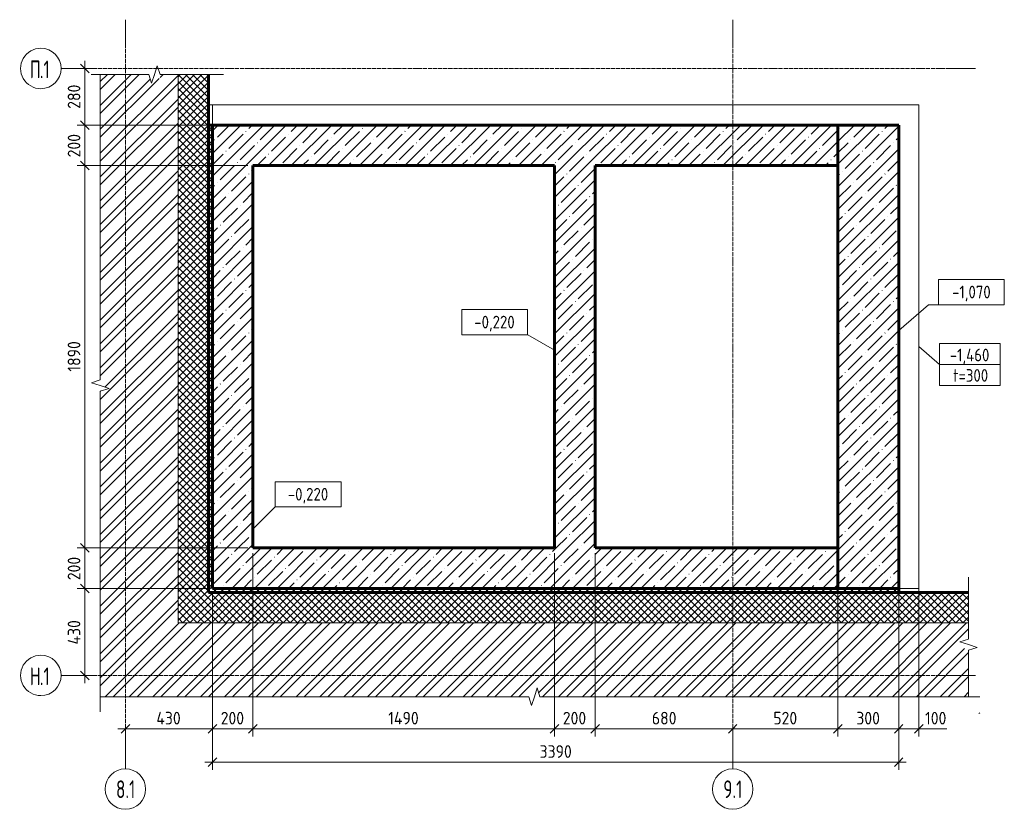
# Model space of a CAD drawing. Header units: millimetres. Extents: x 20478 to 58765, y -4013 to 75725.
# Tile 13 of 13: x 32011 to 36875, y 71733 to 75636. Entities that reach past the tile are written whole.
import ezdxf

# ---------------------------------------------------------------- set-up
doc = ezdxf.new("R2010")
doc.units = ezdxf.units.MM
doc.linetypes.add('01 Штриховая _4 мм_', pattern=[6, 3.5, -2.5])
doc.linetypes.add('02 Штрихпунктирная _20 мм_', pattern=[25, 20, -2.5, 0, -2.5])
for name, color, linetype, lineweight in [('AA_Dim', 7, 'Continuous', 9), ('AA_Dim-25', 7, 'Continuous', 9), ('AA_Oformlenie', 7, 'Continuous', 9), ('AA_Vinoska', 5, 'Continuous', 9), ('AA_Visotnaya otmetka', 7, 'Continuous', 9), ('AF_Stena', 7, '01 Штриховая _4 мм_', 20), ('AF_Stena_Гидроизоляция', 253, 'Continuous', 20), ('AF_Stena_Опалубка', 7, 'Continuous', 20), ('KR_Fundament', 7, 'Continuous', 20), ('Оси', 7, 'Continuous', 9)]:
    doc.layers.add(name, color=color, linetype=linetype, lineweight=lineweight)
doc.styles.add('ISOCPEUR', font='isocpeur.ttf', dxfattribs={"width": 0.7, "height": 87.5})
doc.styles.add('ISOCPEUR_1', font='isocpeur.ttf', dxfattribs={"width": 0.9, "height": 62.5})
doc.styles.add('ISOCPEUR_2', font='isocpeur.ttf', dxfattribs={"width": 0.85, "height": 62.5})
doc.dimstyles.new('00_Точн_3_знака__прозр_', dxfattribs={"dimscale": 304.8, "dimtxt": 62.248823, "dimasz": 0.139436, "dimexe": 0.123031, "dimexo": 0.082021, "dimgap": 0.008202, "dimtad": 1, "dimdec": 3, "dimrnd": 0.001, "dimdsep": 46, "dimtxsty": 'ISOCPEUR_1', "dimblk1": 'OBLIQUE', "dimblk2": 'OBLIQUE', "dimsah": 1, "dimcen": 0.09, "dimdle": 0.123031, "dimazin": 0, "dimtfac": 1, "dimtdec": 4, "dimtix": 1, "dimtmove": 0, "dimatfit": 3, "dimfxl": 1, "dimtvp": 1, "dimtolj": 1, "dimtzin": 0, "dimlwd": 18, "dimlwe": 18, "dimarcsym": 2})
doc.dimstyles.new('00_Точн_3_знака__прозр__1', dxfattribs={"dimscale": 304.8, "dimtxt": 62.248823, "dimasz": 0.139436, "dimexe": 0.123031, "dimexo": 0.082021, "dimgap": 0.008202, "dimtad": 1, "dimdec": 3, "dimrnd": 0.001, "dimdsep": 46, "dimtxsty": 'ISOCPEUR_1', "dimblk1": 'OBLIQUE', "dimblk2": 'OBLIQUE', "dimsah": 1, "dimcen": 0.09, "dimdle": 0.123031, "dimazin": 0, "dimtfac": 1, "dimtdec": 4, "dimtix": 1, "dimtmove": 1, "dimatfit": 3, "dimfxl": 1, "dimtvp": 1, "dimtolj": 1, "dimtzin": 0, "dimlwd": 18, "dimlwe": 18, "dimarcsym": 2})
pattern_1 = [(45, (11533.24, 0), (-56.1266, 56.1266), []), (45, (11589.37, 0), (-56.1266, 56.1266), [99.219, -19.844, 0.8382, -19.006])]
pattern_2 = [(45, (11533.243, 0), (-17.6776695, 17.6776695), []), (135, (11533.243, 0), (-17.6776695, -17.6776695), [])]
pattern_3 = [(45, (11533.24, 0), (-58.93311, 58.93311), []), (45, (11572.53, 0), (-58.93311, 58.93311), [])]

# ---------------------------------------------------------------- blocks, each defined once
blk = doc.blocks.new('011_ЛинияОбрыва _ЭлУзла_Линия_ - Тип 1-3845079-КР_-0_100_1 этаж копия 2')
at = {"layer": 'AA_Oformlenie'}
for p, q in [((0, 0), (230, 0)), ((285.7, 0), (515.1, 0))]:
    blk.add_line(p, q, dxfattribs=at)
blk = doc.blocks.new('011_ЛинияОбрыва _ЭлУзла_Линия_ - Тип 1-3846206-КР_-0_100_1 этаж копия 2')
at = {"layer": 'AA_Oformlenie'}
for p, q in [((0, 0), (2117, 0)), ((2172.7, 0), (4289.1, 0))]:
    blk.add_line(p, q, dxfattribs=at)
blk = doc.blocks.new('011_ЛинияОбрыва _ЭлУзла_Линия_ - Тип 1-3845010-КР_-0_100_1 этаж копия 2')
at = {"layer": 'AA_Oformlenie'}
for p, q in [((0, 0), (1510, 0)), ((1565.7, 0), (3075.1, 0))]:
    blk.add_line(p, q, dxfattribs=at)
blk = doc.blocks.new('011_ЛинияОбрыва _ЭлУзла_Линия_ - Тип 1-3846087-КР_-0_100_1 этаж копия 2')
at = {"layer": 'AA_Oformlenie'}
for p, q in [((0, 0), (239.5, 0)), ((295.2, 0), (534.1, 0))]:
    blk.add_line(p, q, dxfattribs=at)
blk = doc.blocks.new('Ось сетки - d_4мм-2765513-КР_-0_100_1 этаж копия 2')
at = {"layer": 'Оси'}
for start, end in [(360, 180), (360, 180), (180, 360), (180, 360)]:
    blk.add_arc((0, 0), 4, start, end, dxfattribs=at)
blk = doc.blocks.new('DIMBLOCK15-КР_-0_100_1 этаж копия 2')
at = {"layer": 'AA_Dim-25', "lineweight": 18}
for p, q in [((32938.3, 72825), (32294.9, 72825)), ((32332.4, 72357.5), (32332.4, 72825)), ((32332.4, 72825), (32938.3, 72825)), ((32327.3, 72395), (32369.9, 72395)), ((32332.4, 72395), (32327.3, 72395))]:
    blk.add_line(p, q, dxfattribs=at)
at = {"layer": 'AA_Dim-25', "lineweight": 30}
for p, q in [((32332.4, 72825), (32311.1, 72846.3)), ((32332.4, 72825), (32353.6, 72803.8)), ((32332.4, 72395), (32311.1, 72416.2)), ((32332.4, 72395), (32353.6, 72373.7))]:
    blk.add_line(p, q, dxfattribs=at)
at = {"layer": 'AA_Dim-25', "color": 0, "lineweight": 18, "insert": (32248.2, 72547.8), "char_height": 62.5, "width": 149.397, "attachment_point": 1, "rotation": 90, "line_spacing_factor": 1.149209, "style": 'ISOCPEUR_1'}
blk.add_mtext('430', dxfattribs=at)
blk = doc.blocks.new('_Oblique')
at = {"color": 0, "linetype": 'ByBlock', "lineweight": -2}
blk.add_line((-0.5, -0.5), (0.5, 0.5), dxfattribs=at)
blk = doc.blocks.new('DIMBLOCK16-КР_-0_100_1 этаж копия 2')
at = {"layer": 'AA_Dim-25', "lineweight": 18}
for p, q in [((33138.3, 73025), (32294.9, 73025)), ((32332.4, 72825), (32332.4, 73025)), ((32332.4, 73025), (33138.3, 73025)), ((32938.3, 72825), (32294.9, 72825)), ((32332.4, 72825), (32938.3, 72825))]:
    blk.add_line(p, q, dxfattribs=at)
at = {"layer": 'AA_Dim-25', "lineweight": 30}
for p, q in [((32332.4, 73025), (32311.1, 73046.3)), ((32332.4, 73025), (32353.6, 73003.8)), ((32332.4, 72825), (32311.1, 72846.3)), ((32332.4, 72825), (32353.6, 72803.8))]:
    blk.add_line(p, q, dxfattribs=at)
at = {"layer": 'AA_Dim-25', "color": 0, "lineweight": 18, "insert": (32248.2, 72865.7), "char_height": 62.5, "width": 142.215, "attachment_point": 1, "rotation": 90, "line_spacing_factor": 1.149209, "style": 'ISOCPEUR_1'}
blk.add_mtext('200', dxfattribs=at)
blk = doc.blocks.new('DIMBLOCK17-КР_-0_100_1 этаж копия 2')
at = {"layer": 'AA_Dim-25', "lineweight": 18}
for p, q in [((33138.3, 74915), (32294.9, 74915)), ((32332.4, 73025), (32332.4, 74915)), ((32332.4, 74915), (33138.3, 74915)), ((33138.3, 73025), (32294.9, 73025)), ((32332.4, 73025), (33138.3, 73025))]:
    blk.add_line(p, q, dxfattribs=at)
at = {"layer": 'AA_Dim-25', "lineweight": 30}
for p, q in [((32332.4, 74915), (32311.1, 74936.3)), ((32332.4, 74915), (32353.6, 74893.8)), ((32332.4, 73025), (32311.1, 73046.3)), ((32332.4, 73025), (32353.6, 73003.8))]:
    blk.add_line(p, q, dxfattribs=at)
at = {"layer": 'AA_Dim-25', "color": 0, "lineweight": 18, "insert": (32248.2, 73896.4), "char_height": 62.5, "width": 176.691, "attachment_point": 1, "rotation": 90, "line_spacing_factor": 1.149209, "style": 'ISOCPEUR_1'}
blk.add_mtext('1890', dxfattribs=at)
blk = doc.blocks.new('DIMBLOCK18-КР_-0_100_1 этаж копия 2')
at = {"layer": 'AA_Dim-25', "lineweight": 18}
for p, q in [((32938.3, 75115), (32294.9, 75115)), ((32332.4, 74915), (32332.4, 75115)), ((32332.4, 75115), (32938.3, 75115)), ((33138.3, 74915), (32294.9, 74915)), ((32332.4, 74915), (33138.3, 74915))]:
    blk.add_line(p, q, dxfattribs=at)
at = {"layer": 'AA_Dim-25', "lineweight": 30}
for p, q in [((32332.4, 75115), (32311.1, 75136.3)), ((32332.4, 75115), (32353.6, 75093.8)), ((32332.4, 74915), (32311.1, 74936.3)), ((32332.4, 74915), (32353.6, 74893.8))]:
    blk.add_line(p, q, dxfattribs=at)
at = {"layer": 'AA_Dim-25', "color": 0, "lineweight": 18, "insert": (32248.2, 74955.7), "char_height": 62.5, "width": 142.215, "attachment_point": 1, "rotation": 90, "line_spacing_factor": 1.149209, "style": 'ISOCPEUR_1'}
blk.add_mtext('200', dxfattribs=at)
blk = doc.blocks.new('DIMBLOCK19-КР_-0_100_1 этаж копия 2')
at = {"layer": 'AA_Dim-25', "lineweight": 30}
for p, q in [((32332.4, 75395), (32311.1, 75416.2)), ((32332.4, 75395), (32353.6, 75373.7)), ((32332.4, 75115), (32311.1, 75136.3)), ((32332.4, 75115), (32353.6, 75093.8))]:
    blk.add_line(p, q, dxfattribs=at)
at = {"layer": 'AA_Dim-25', "lineweight": 18}
for p, q in [((32327.3, 75395), (32369.9, 75395)), ((32332.4, 75395), (32327.3, 75395)), ((32332.4, 75115), (32332.4, 75432.5)), ((32938.3, 75115), (32294.9, 75115)), ((32332.4, 75115), (32938.3, 75115))]:
    blk.add_line(p, q, dxfattribs=at)
at = {"layer": 'AA_Dim-25', "color": 0, "lineweight": 18, "insert": (32248.2, 75195.7), "char_height": 62.5, "width": 142.215, "attachment_point": 1, "rotation": 90, "line_spacing_factor": 1.149209, "style": 'ISOCPEUR_1'}
blk.add_mtext('280', dxfattribs=at)
blk = doc.blocks.new('042_М_ФундПлиты_ТолщинаОтметка - Отметка верха фундаментной плиты-1914924-КР_-0_100_1 этаж копия 2')
at = {"layer": 'AA_Vinoska'}
for p, q in [((6, 4.17), (-6, 4.17)), ((-6, 4.17), (-6, 0)), ((6, 0), (6, 4.17)), ((6, 0), (-6, 0)), ((-6, 0), (-6, -4.17)), ((-6, 0), (6, 0)), ((6, -4.17), (6, 0)), ((-6, -4.17), (6, -4.17))]:
    blk.add_line(p, q, dxfattribs=at)
blk = doc.blocks.new('DIMBLOCK20-КР_-0_100_1 этаж копия 2')
at = {"layer": 'AA_Dim-25', "lineweight": 18}
for p, q in [((32963.3, 72800), (32963.3, 72093.3)), ((32963.3, 72130.8), (32963.3, 72800)), ((32533.3, 72135.9), (32533.3, 72093.3)), ((32533.3, 72130.8), (32533.3, 72135.9)), ((32495.8, 72130.8), (32963.3, 72130.8))]:
    blk.add_line(p, q, dxfattribs=at)
at = {"layer": 'AA_Dim-25', "lineweight": 30}
for p, q in [((32533.3, 72130.8), (32554.6, 72152.1)), ((32963.3, 72130.8), (32984.6, 72152.1)), ((32533.3, 72130.8), (32512.1, 72109.6)), ((32963.3, 72130.8), (32942.1, 72109.6))]:
    blk.add_line(p, q, dxfattribs=at)
at = {"layer": 'AA_Dim-25', "color": 0, "lineweight": 18, "insert": (32686.1, 72215), "char_height": 62.5, "width": 149.397, "attachment_point": 1, "line_spacing_factor": 1.149209, "style": 'ISOCPEUR_1'}
blk.add_mtext('430', dxfattribs=at)
blk = doc.blocks.new('DIMBLOCK21-КР_-0_100_1 этаж копия 2')
at = {"layer": 'AA_Dim-25', "lineweight": 18}
for p, q in [((33163.3, 73000), (33163.3, 72093.3)), ((33163.3, 72130.8), (33163.3, 73000)), ((32963.3, 72800), (32963.3, 72093.3)), ((32963.3, 72130.8), (32963.3, 72800)), ((32963.3, 72130.8), (33163.3, 72130.8))]:
    blk.add_line(p, q, dxfattribs=at)
at = {"layer": 'AA_Dim-25', "lineweight": 30}
for p, q in [((32963.3, 72130.8), (32984.6, 72152.1)), ((33163.3, 72130.8), (33184.6, 72152.1)), ((32963.3, 72130.8), (32942.1, 72109.6)), ((33163.3, 72130.8), (33142.1, 72109.6))]:
    blk.add_line(p, q, dxfattribs=at)
at = {"layer": 'AA_Dim-25', "color": 0, "lineweight": 18, "insert": (33004, 72215), "char_height": 62.5, "width": 142.215, "attachment_point": 1, "line_spacing_factor": 1.149209, "style": 'ISOCPEUR_1'}
blk.add_mtext('200', dxfattribs=at)
blk = doc.blocks.new('DIMBLOCK22-КР_-0_100_1 этаж копия 2')
at = {"layer": 'AA_Dim-25', "lineweight": 18}
for p, q in [((33163.3, 73000), (33163.3, 72093.3)), ((33163.3, 72130.8), (33163.3, 73000)), ((34653.3, 73000), (34653.3, 72093.3)), ((34653.3, 72130.8), (34653.3, 73000)), ((33163.3, 72130.8), (34653.3, 72130.8))]:
    blk.add_line(p, q, dxfattribs=at)
at = {"layer": 'AA_Dim-25', "lineweight": 30}
for p, q in [((33163.3, 72130.8), (33184.6, 72152.1)), ((34653.3, 72130.8), (34674.6, 72152.1)), ((33163.3, 72130.8), (33142.1, 72109.6)), ((34653.3, 72130.8), (34632.1, 72109.6))]:
    blk.add_line(p, q, dxfattribs=at)
at = {"layer": 'AA_Dim-25', "color": 0, "lineweight": 18, "insert": (33831.7, 72215), "char_height": 62.5, "width": 183.873, "attachment_point": 1, "line_spacing_factor": 1.149209, "style": 'ISOCPEUR_1'}
blk.add_mtext('1490', dxfattribs=at)
blk = doc.blocks.new('DIMBLOCK23-КР_-0_100_1 этаж копия 2')
at = {"layer": 'AA_Dim-25', "lineweight": 18}
for p, q in [((34653.3, 73000), (34653.3, 72093.3)), ((34653.3, 72130.8), (34653.3, 73000)), ((34853.3, 73000), (34853.3, 72093.3)), ((34853.3, 72130.8), (34853.3, 73000)), ((34653.3, 72130.8), (34853.3, 72130.8))]:
    blk.add_line(p, q, dxfattribs=at)
at = {"layer": 'AA_Dim-25', "lineweight": 30}
for p, q in [((34653.3, 72130.8), (34674.6, 72152.1)), ((34853.3, 72130.8), (34874.6, 72152.1)), ((34653.3, 72130.8), (34632.1, 72109.6)), ((34853.3, 72130.8), (34832.1, 72109.6))]:
    blk.add_line(p, q, dxfattribs=at)
at = {"layer": 'AA_Dim-25', "color": 0, "lineweight": 18, "insert": (34694, 72215), "char_height": 62.5, "width": 142.215, "attachment_point": 1, "line_spacing_factor": 1.149209, "style": 'ISOCPEUR_1'}
blk.add_mtext('200', dxfattribs=at)
blk = doc.blocks.new('DIMBLOCK24-КР_-0_100_1 этаж копия 2')
at = {"layer": 'AA_Dim-25', "lineweight": 18}
for p, q in [((34853.3, 73000), (34853.3, 72093.3)), ((34853.3, 72130.8), (34853.3, 73000)), ((35533.3, 72135.9), (35533.3, 72093.3)), ((35533.3, 72130.8), (35533.3, 72135.9)), ((34853.3, 72130.8), (35533.3, 72130.8))]:
    blk.add_line(p, q, dxfattribs=at)
at = {"layer": 'AA_Dim-25', "lineweight": 30}
for p, q in [((34853.3, 72130.8), (34874.6, 72152.1)), ((35533.3, 72130.8), (35554.6, 72152.1)), ((34853.3, 72130.8), (34832.1, 72109.6)), ((35533.3, 72130.8), (35512.1, 72109.6))]:
    blk.add_line(p, q, dxfattribs=at)
at = {"layer": 'AA_Dim-25', "color": 0, "lineweight": 18, "insert": (35134, 72215), "char_height": 62.5, "width": 142.215, "attachment_point": 1, "line_spacing_factor": 1.149209, "style": 'ISOCPEUR_1'}
blk.add_mtext('680', dxfattribs=at)
blk = doc.blocks.new('DIMBLOCK25-КР_-0_100_1 этаж копия 2')
at = {"layer": 'AA_Dim-25', "lineweight": 18}
for p, q in [((36053.3, 72800), (36053.3, 72093.3)), ((36053.3, 72130.8), (36053.3, 72800)), ((35533.3, 72135.9), (35533.3, 72093.3)), ((35533.3, 72130.8), (35533.3, 72135.9)), ((35533.3, 72130.8), (36053.3, 72130.8))]:
    blk.add_line(p, q, dxfattribs=at)
at = {"layer": 'AA_Dim-25', "lineweight": 30}
for p, q in [((35533.3, 72130.8), (35554.6, 72152.1)), ((36053.3, 72130.8), (36074.6, 72152.1)), ((35533.3, 72130.8), (35512.1, 72109.6)), ((36053.3, 72130.8), (36032.1, 72109.6))]:
    blk.add_line(p, q, dxfattribs=at)
at = {"layer": 'AA_Dim-25', "color": 0, "lineweight": 18, "insert": (35734, 72215), "char_height": 62.5, "width": 142.215, "attachment_point": 1, "line_spacing_factor": 1.149209, "style": 'ISOCPEUR_1'}
blk.add_mtext('520', dxfattribs=at)
blk = doc.blocks.new('DIMBLOCK26-КР_-0_100_1 этаж копия 2')
at = {"layer": 'AA_Dim-25', "lineweight": 18}
for p, q in [((36053.3, 72800), (36053.3, 72093.3)), ((36053.3, 72130.8), (36053.3, 72800)), ((36353.3, 72800), (36353.3, 72093.3)), ((36353.3, 72130.8), (36353.3, 72800)), ((36053.3, 72130.8), (36353.3, 72130.8))]:
    blk.add_line(p, q, dxfattribs=at)
at = {"layer": 'AA_Dim-25', "lineweight": 30}
for p, q in [((36053.3, 72130.8), (36074.6, 72152.1)), ((36353.3, 72130.8), (36374.6, 72152.1)), ((36053.3, 72130.8), (36032.1, 72109.6)), ((36353.3, 72130.8), (36332.1, 72109.6))]:
    blk.add_line(p, q, dxfattribs=at)
at = {"layer": 'AA_Dim-25', "color": 0, "lineweight": 18, "insert": (36144, 72215), "char_height": 62.5, "width": 142.215, "attachment_point": 1, "line_spacing_factor": 1.149209, "style": 'ISOCPEUR_1'}
blk.add_mtext('300', dxfattribs=at)
blk = doc.blocks.new('DIMBLOCK27-КР_-0_100_1 этаж копия 2')
at = {"layer": 'AA_Dim-25', "lineweight": 18}
for p, q in [((36353.3, 72800), (36353.3, 72093.3)), ((36353.3, 72130.8), (36353.3, 72800)), ((36453.3, 72800), (36453.3, 72093.3)), ((36453.3, 72130.8), (36453.3, 72800)), ((36353.3, 72130.8), (36490.8, 72130.8)), ((36458.6, 72130.8), (36403.3, 72130.8)), ((36591.3, 72130.8), (36458.6, 72130.8))]:
    blk.add_line(p, q, dxfattribs=at)
at = {"layer": 'AA_Dim-25', "lineweight": 30}
for p, q in [((36353.3, 72130.8), (36374.6, 72152.1)), ((36453.3, 72130.8), (36474.6, 72152.1)), ((36353.3, 72130.8), (36332.1, 72109.6)), ((36453.3, 72130.8), (36432.1, 72109.6))]:
    blk.add_line(p, q, dxfattribs=at)
at = {"layer": 'AA_Dim-25', "color": 0, "lineweight": 18, "insert": (36483.6, 72215), "char_height": 62.5, "width": 129.286, "attachment_point": 1, "line_spacing_factor": 1.149209, "style": 'ISOCPEUR_1'}
blk.add_mtext('100', dxfattribs=at)
blk = doc.blocks.new('DIMBLOCK28-КР_-0_100_1 этаж копия 2')
at = {"layer": 'AA_Dim-25', "lineweight": 18}
for p, q in [((32963.3, 72800), (32963.3, 71928.3)), ((32963.3, 71965.8), (32963.3, 72800)), ((36353.3, 72800), (36353.3, 71928.3)), ((36353.3, 71965.8), (36353.3, 72800)), ((32925.8, 71965.8), (36390.8, 71965.8))]:
    blk.add_line(p, q, dxfattribs=at)
at = {"layer": 'AA_Dim-25', "lineweight": 30}
for p, q in [((32963.3, 71965.8), (32942.1, 71944.6)), ((32963.3, 71965.8), (32984.6, 71987.1)), ((36353.3, 71965.8), (36332.1, 71944.6)), ((36353.3, 71965.8), (36374.6, 71987.1))]:
    blk.add_line(p, q, dxfattribs=at)
at = {"layer": 'AA_Dim-25', "color": 0, "lineweight": 18, "insert": (34579.3, 72050), "char_height": 62.5, "width": 189.619, "attachment_point": 1, "line_spacing_factor": 1.149209, "style": 'ISOCPEUR_1'}
blk.add_mtext('3390', dxfattribs=at)
blk = doc.blocks.new('Высотные отметки - Рамка вверх-400294-КР_-0_100_1 этаж копия 2')
at = {"layer": 'AA_Vinoska'}
for p, q in [((-13, 0), (-13, 5)), ((-13, 5), (0, 5)), ((0, 5), (0, 0)), ((0, 0), (-13, 0))]:
    blk.add_line(p, q, dxfattribs=at)

msp = doc.modelspace()

# ---------------------------------------------------------------- hatches: boundary and pattern name
at = {"layer": 'AF_Stena', "linetype": 'Continuous', "lineweight": 9}
h = msp.add_hatch(dxfattribs=at)
h.set_pattern_fill('FP_3', color=256, style=0, pattern_type=2)
h.set_pattern_definition(pattern_3)
h.paths.add_polyline_path([(32409.2231, 72289.9428), (32793.3047, 72289.9428), (32793.3047, 75365), (32704.4182, 75365), (32704.4182, 75345.3736), (32676.2639, 75345.3736), (32676.2639, 75365), (32662.5139, 75321.6987), (32648.7639, 75365), (32409.2231, 75365), (32409.2231, 73855.6257), (32428.8494, 73855.6257), (32428.8494, 73827.4714), (32409.2231, 73827.4714), (32452.5243, 73813.7214), (32409.2231, 73799.9714)])
h = msp.add_hatch(dxfattribs=at)
h.set_pattern_fill('FP_2', color=256, style=0, pattern_type=2)
h.set_pattern_definition(pattern_2)
h.paths.add_polyline_path([(32943.3047, 72655), (32943.3047, 75365), (32793.3047, 75365), (32793.3047, 72655)])
h = msp.add_hatch(dxfattribs=at)
h.set_pattern_fill('FP_2', color=256, style=0, pattern_type=2)
h.set_pattern_definition(pattern_2)
h.paths.add_polyline_path([(32963.3047, 72805), (32963.3047, 75115), (32943.3047, 75115), (32943.3047, 72805)])
h = msp.add_hatch(dxfattribs=at)
h.set_pattern_fill('FP_1', color=256, style=0, pattern_type=2)
h.set_pattern_definition(pattern_1)
h.paths.add_polyline_path([(32963.3047, 73025), (33163.3047, 73025), (33163.3047, 75115), (32963.3047, 75115), (32963.3047, 73810.2427)])
h = msp.add_hatch(dxfattribs=at)
h.set_pattern_fill('FP_1', color=256, style=0, pattern_type=2)
h.set_pattern_definition(pattern_1)
h.paths.add_polyline_path([(36053.3047, 74915), (36053.3047, 75115), (33163.3047, 75115), (33163.3047, 74915), (34853.3047, 74915)])
h = msp.add_hatch(dxfattribs=at)
h.set_pattern_fill('FP_1', color=256, style=0, pattern_type=2)
h.set_pattern_definition(pattern_1)
h.paths.add_polyline_path([(36353.3047, 72825), (36353.3047, 75115), (36053.3047, 75115), (36053.3047, 72825)])
h = msp.add_hatch(dxfattribs=at)
h.set_pattern_fill('FP_1', color=256, style=0, pattern_type=2)
h.set_pattern_definition(pattern_1)
h.paths.add_polyline_path([(34853.3047, 73025), (34853.3047, 74915), (34653.3047, 74915), (34653.3047, 73025)])
h = msp.add_hatch(dxfattribs=at)
h.set_pattern_fill('FP_1', color=256, style=0, pattern_type=2)
h.set_pattern_definition(pattern_1)
h.paths.add_polyline_path([(36053.3047, 72825), (36053.3047, 73025), (32963.3047, 73025), (32963.3047, 72825), (34558.8431, 72825)])
h = msp.add_hatch(dxfattribs=at)
h.set_pattern_fill('FP_2', color=256, style=0, pattern_type=2)
h.set_pattern_definition(pattern_2)
h.paths.add_polyline_path([(36353.3047, 72805), (36353.3047, 72825), (32963.3047, 72825), (32963.3047, 72805), (34558.8431, 72805)])
h = msp.add_hatch(dxfattribs=at)
h.set_pattern_fill('FP_2', color=256, style=0, pattern_type=2)
h.set_pattern_definition(pattern_2)
h.paths.add_polyline_path([(36698.3047, 72655), (36698.3047, 72805), (32943.3047, 72805), (32943.3047, 72655), (34558.8431, 72655)])
h = msp.add_hatch(dxfattribs=at)
h.set_pattern_fill('FP_3', color=256, style=0, pattern_type=2)
h.set_pattern_definition(pattern_3)
h.paths.add_polyline_path([(36754.1713, 72206.0988), (36754.1713, 72239.9428), (36748.3047, 72239.9428), (36748.3047, 72206.0988)])
h.paths.add_polyline_path([(34553.7639, 72289.9428), (34567.5139, 72333.244), (34581.2639, 72289.9428), (36698.3047, 72289.9428), (36698.3047, 72519.317), (36678.6783, 72519.317), (36678.6783, 72547.4714), (36698.3047, 72547.4714), (36655.0034, 72561.2214), (36698.3047, 72574.9714), (36698.3047, 72655), (32793.3047, 72655), (32793.3047, 72289.9428), (34525.6095, 72289.9428), (34525.6095, 72309.5691), (34553.7639, 72309.5691), (34553.7639, 72291.9292)])

# ---------------------------------------------------------------- linework, layer by layer
at = {"layer": 'AA_Vinoska'}
for p, q in [((32690.341, 75408.3251), (32676.2639, 75365)), ((32704.4182, 75365), (32690.341, 75408.3251)), ((32409.2231, 75365), (32363.515, 75365)), ((32648.7639, 75365), (32662.5139, 75321.6987)), ((32662.5139, 75321.6987), (32676.2639, 75365)), ((32943.3047, 75365), (33018.3047, 75365)), ((36453.3047, 74020), (36554.4432, 73931.7217)), ((32409.2231, 73855.6257), (32365.898, 73841.5486)), ((32365.898, 73841.5486), (32409.2231, 73827.4714)), ((32452.5243, 73813.7214), (32409.2231, 73827.4714)), ((32409.2231, 73799.9714), (32452.5243, 73813.7214)), ((36698.3047, 72805), (36698.3047, 72880)), ((36698.3047, 72574.9714), (36655.0034, 72561.2214)), ((36655.0034, 72561.2214), (36698.3047, 72547.4714)), ((36741.6298, 72533.3942), (36698.3047, 72547.4714)), ((36698.3047, 72519.317), (36741.6298, 72533.3942)), ((34567.5139, 72333.244), (34553.7639, 72289.9428)), ((34581.2639, 72289.9428), (34567.5139, 72333.244)), ((32409.2231, 72289.9428), (32409.2231, 72214.9428)), ((34525.6095, 72289.9428), (34539.6867, 72246.6177)), ((34539.6867, 72246.6177), (34553.7639, 72289.9428)), ((36698.3047, 72289.9428), (36754.1713, 72289.9428))]:
    msp.add_line(p, q, dxfattribs=at)
at = {"layer": 'AA_Visotnaya otmetka'}
for p, q in [((36353.3047, 74100.3932), (36500.7665, 74227.0345)), ((36500.7665, 74227.0345), (36550.1207, 74227.0345)), ((34521.2264, 74078.6088), (34520.0841, 74078.6088)), ((34653.3047, 74002.3534), (34521.2264, 74078.6088)), ((33163.3047, 73118.3968), (33272.5095, 73227.6015)), ((33272.5095, 73227.6015), (33273.9062, 73227.6015))]:
    msp.add_line(p, q, dxfattribs=at)
at = {"layer": 'AF_Stena_Гидроизоляция'}
for p, q in [((32943.3047, 75115), (32943.3047, 75215)), ((32943.3047, 75215), (32963.3047, 75215)), ((32963.3047, 75215), (32963.3047, 75115)), ((36353.3047, 72825), (36453.3047, 72825)), ((36453.3047, 72825), (36453.3047, 72805)), ((36453.3047, 72805), (36353.3047, 72805))]:
    msp.add_line(p, q, dxfattribs=at)
at = {"layer": 'AF_Stena_Гидроизоляция', "lineweight": 60}
for p, q in [((32943.3047, 75115), (32943.3047, 72805)), ((32963.3047, 75115), (32943.3047, 75115)), ((32963.3047, 72825), (32963.3047, 75115)), ((36353.3047, 72825), (32963.3047, 72825)), ((36353.3047, 72805), (36353.3047, 72825)), ((32943.3047, 72805), (32963.3047, 72805)), ((32963.3047, 72805), (36353.3047, 72805))]:
    msp.add_line(p, q, dxfattribs=at)
at = {"layer": 'AF_Stena_Опалубка'}
for p, q in [((32793.3047, 75365), (32793.3047, 72655)), ((32943.3047, 72655), (32793.3047, 72655)), ((36698.3047, 72655), (32943.3047, 72655))]:
    msp.add_line(p, q, dxfattribs=at)
at = {"layer": 'AF_Stena_Опалубка', "lineweight": 60}
for p, q in [((32943.3047, 72805), (32943.3047, 75365)), ((33163.3047, 75115), (32963.3047, 75115)), ((32963.3047, 75115), (32963.3047, 73025)), ((36053.3047, 75115), (33163.3047, 75115)), ((36053.3047, 74915), (36053.3047, 75115)), ((36053.3047, 75115), (36053.3047, 72825)), ((36353.3047, 75115), (36053.3047, 75115)), ((36353.3047, 72825), (36353.3047, 75115)), ((33163.3047, 73025), (33163.3047, 74915)), ((33163.3047, 74915), (34653.3047, 74915)), ((34653.3047, 74915), (34653.3047, 73025)), ((34853.3047, 74915), (36053.3047, 74915)), ((34853.3047, 73025), (34853.3047, 74915)), ((32963.3047, 73025), (32963.3047, 72825)), ((34653.3047, 73025), (33163.3047, 73025)), ((36053.3047, 73025), (34853.3047, 73025)), ((36053.3047, 72825), (36053.3047, 73025)), ((32963.3047, 72825), (36053.3047, 72825)), ((36053.3047, 72825), (36353.3047, 72825)), ((36698.3047, 72805), (32943.3047, 72805))]:
    msp.add_line(p, q, dxfattribs=at)
at = {"layer": 'KR_Fundament'}
for p, q in [((36453.3047, 75215), (32963.3047, 75215)), ((32963.3047, 75215), (32963.3047, 75115)), ((36453.3047, 72825), (36453.3047, 75215)), ((32963.3047, 72825), (36353.3047, 72825)), ((36353.3047, 72825), (36453.3047, 72825))]:
    msp.add_line(p, q, dxfattribs=at)
at = {"layer": 'Оси'}
for p, q in [((32533.3047, 75511.1884), (32533.3047, 75636.1884)), ((35533.3047, 75511.1884), (35533.3047, 75636.1884)), ((32340.5104, 75395), (32215.5104, 75395)), ((36733.3433, 75395), (36608.3433, 75395)), ((32340.5104, 72395), (32215.5104, 72395)), ((36733.3433, 72395), (36608.3433, 72395)), ((32533.3047, 71933.1371), (32533.3047, 72058.1371)), ((35533.3047, 71933.1371), (35533.3047, 72058.1371))]:
    msp.add_line(p, q, dxfattribs=at)
at = {"layer": 'Оси', "linetype": '02 Штрихпунктирная _20 мм_'}
for p, q in [((32533.3047, 72058.1371), (32533.3047, 75511.1884)), ((35533.3047, 72058.1371), (35533.3047, 75511.1884)), ((36608.3433, 75395), (32340.5104, 75395)), ((36608.3433, 72395), (32340.5104, 72395))]:
    msp.add_line(p, q, dxfattribs=at)

# ---------------------------------------------------------------- block references
at = {"layer": 'AA_Oformlenie'}
for name, p, rotation in [('011_ЛинияОбрыва _ЭлУзла_Линия_ - Тип 1-3845010-КР_-0_100_1 этаж копия 2', (32409.2231, 72289.9428), 89.99999999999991), ('011_ЛинияОбрыва _ЭлУзла_Линия_ - Тип 1-3845079-КР_-0_100_1 этаж копия 2', (36698.3047, 72805), 270), ('011_ЛинияОбрыва _ЭлУзла_Линия_ - Тип 1-3846206-КР_-0_100_1 этаж копия 2', (36698.3047, 72289.9428), 180)]:
    msp.add_blockref(name, p, dxfattribs=dict(at, rotation=rotation))
msp.add_blockref('011_ЛинияОбрыва _ЭлУзла_Линия_ - Тип 1-3846087-КР_-0_100_1 этаж копия 2', (32409.2231, 75365), dxfattribs=at)
at = {"layer": 'AA_Vinoska', "extrusion": (0, 0, -1), "xscale": 24.99999999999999, "yscale": 24.99999999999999, "zscale": 24.99999999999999}
msp.add_blockref('Высотные отметки - Рамка вверх-400294-КР_-0_100_1 этаж копия 2', (-36550.1207, 74227.0345), dxfattribs=at)
at = {"layer": 'AA_Vinoska', "xscale": 24.99999999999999, "yscale": 24.99999999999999, "zscale": 24.99999999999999}
msp.add_blockref('042_М_ФундПлиты_ТолщинаОтметка - Отметка верха фундаментной плиты-1914924-КР_-0_100_1 этаж копия 2', (36704.4432, 73931.6716), dxfattribs=at)
at = {"layer": 'AA_Visotnaya otmetka', "xscale": 24.99999999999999, "yscale": 24.99999999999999, "zscale": 24.99999999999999}
msp.add_blockref('Высотные отметки - Рамка вверх-400294-КР_-0_100_1 этаж копия 2', (34520.0841, 74078.6088), dxfattribs=at)
at = {"layer": 'AA_Visotnaya otmetka', "extrusion": (0, 0, -1), "xscale": 24.99999999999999, "yscale": 24.99999999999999, "zscale": 24.99999999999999}
msp.add_blockref('Высотные отметки - Рамка вверх-400294-КР_-0_100_1 этаж копия 2', (-33273.9062, 73227.6015), dxfattribs=at)
at = {"layer": 'Оси', "xscale": 24.99999999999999, "yscale": 24.99999999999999, "zscale": 24.99999999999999, "rotation": 89.99999999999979}
for p in [(32115.5104, 75395), (32115.5104, 72395)]:
    msp.add_blockref('Ось сетки - d_4мм-2765513-КР_-0_100_1 этаж копия 2', p, dxfattribs=at)
at = {"layer": 'Оси', "xscale": 24.99999999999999, "yscale": 24.99999999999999, "zscale": 24.99999999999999}
for p in [(32533.3047, 71833.1371), (35533.3047, 71833.1371)]:
    msp.add_blockref('Ось сетки - d_4мм-2765513-КР_-0_100_1 этаж копия 2', p, dxfattribs=at)

# ---------------------------------------------------------------- texts
at = {"layer": 'AA_Vinoska', "char_height": 62.5, "attachment_point": 1, "style": 'ISOCPEUR_2'}
for s, insert, width in [('-1,460', (36605.7098, 74010.0211), 243.612789), ('t=300', (36622.0223, 73909.0993), 223.169758)]:
    msp.add_mtext(s, dxfattribs=dict(at, insert=insert, width=width))
at = {"layer": 'AA_Visotnaya otmetka', "char_height": 62.5, "attachment_point": 1, "line_spacing_factor": 1.149209, "style": 'ISOCPEUR_2'}
for s, insert, width in [('-1,070', (36617.0751, 74321.188), 229.30959), ('-0,220', (34256.7476, 74172.7623), 242.007515), ('-0,220', (33335.5697, 73321.755), 242.007515)]:
    msp.add_mtext(s, dxfattribs=dict(at, insert=insert, width=width))
at = {"layer": 'Оси', "char_height": 87.5, "attachment_point": 1, "style": 'ISOCPEUR'}
for s, insert, width in [('\\fISOCPEUR|b0|i0|c204|p34|;\\W.7;П', (32060.7036, 75434.2595), 60.326984), ('.1', (32110.4784, 75434.2595), 60.326984), ('\\fISOCPEUR|b0|i0|c204|p34|;\\W.7;Н', (32060.7036, 72434.2595), 60.326984), ('.1', (32110.4784, 72434.2595), 60.326984), ('8.1', (32486.9845, 71876.2236), 112.23625), ('9.1', (35486.9845, 71876.2236), 112.23625)]:
    msp.add_mtext(s, dxfattribs=dict(at, insert=insert, width=width))

# ---------------------------------------------------------------- dimensions: what is measured, and where the dimension line sits
at = {"layer": 'AA_Dim', "lineweight": 18}
for base, p1, p2, override, picture, middle in [((32332.3621, 75395), (32963.3047, 75115), (32302.3101, 75395), {"dimpost": '<>', "dimfxl": 717.853685}, 'DIMBLOCK19-КР_-0_100_1 этаж копия 2', (32298.6121, 75255)), ((32332.3621, 75115), (33163.3047, 74915), (32963.3047, 75115), {"dimpost": '<>', "dimfxl": 282.842712}, 'DIMBLOCK18-КР_-0_100_1 этаж копия 2', (32298.6121, 75015)), ((32332.3621, 74915), (33163.3047, 73025), (33163.3047, 74915), {"dimpost": '<>', "dimfxl": 1890}, 'DIMBLOCK17-КР_-0_100_1 этаж копия 2', (32298.6121, 73970)), ((32332.3621, 73025), (32963.3047, 72825), (33163.3047, 73025), {"dimpost": '<>', "dimfxl": 282.842712}, 'DIMBLOCK16-КР_-0_100_1 этаж копия 2', (32298.6121, 72925)), ((32332.3621, 72825), (32302.3101, 72395), (32963.3047, 72825), {"dimpost": '<>', "dimfxl": 788.551783}, 'DIMBLOCK15-КР_-0_100_1 этаж копия 2', (32298.6121, 72610))]:
    dim = msp.add_linear_dim(base=base, p1=p1, p2=p2, angle=90, dimstyle='00_Точн_3_знака__прозр_', override=override, dxfattribs=at)
    dim.commit()
    dim.dimension.update_dxf_attribs({"geometry": picture, "text_midpoint": middle})
for base, p1, p2, override, picture, middle in [((33163.3047, 72130.8428), (32963.3047, 72825), (33163.3047, 73025), {"dimpost": '<>', "dimfxl": 282.842712}, 'DIMBLOCK21-КР_-0_100_1 этаж копия 2', (33063.3047, 72164.5928)), ((34653.3047, 72130.8428), (33163.3047, 73025), (34653.3047, 73025), {"dimpost": '<>', "dimfxl": 1490}, 'DIMBLOCK22-КР_-0_100_1 этаж копия 2', (33908.3047, 72164.5928)), ((34853.3047, 72130.8428), (34653.3047, 73025), (34853.3047, 73025), {"dimpost": '<>', "dimfxl": 200}, 'DIMBLOCK23-КР_-0_100_1 этаж копия 2', (34753.3047, 72164.5928)), ((35533.3047, 72130.8428), (34853.3047, 73025), (35533.3047, 72160.8948), {"dimpost": '<>', "dimfxl": 1099.580703}, 'DIMBLOCK24-КР_-0_100_1 этаж копия 2', (35193.3047, 72164.5928)), ((32963.3047, 72130.8428), (32533.3047, 72160.8948), (32963.3047, 72825), {"dimpost": '<>', "dimfxl": 791.160957}, 'DIMBLOCK20-КР_-0_100_1 этаж копия 2', (32748.3047, 72164.5928)), ((36353.3047, 71965.8428), (32963.3047, 72825), (36353.3047, 72825), {"dimpost": '<>', "dimfxl": 3390}, 'DIMBLOCK28-КР_-0_100_1 этаж копия 2', (34658.3047, 71999.5928)), ((36053.3047, 72130.8428), (35533.3047, 72160.8948), (36053.3047, 72825), {"dimpost": '<>', "dimfxl": 843.466455}, 'DIMBLOCK25-КР_-0_100_1 этаж копия 2', (35793.3047, 72164.5928)), ((36353.3047, 72130.8428), (36053.3047, 72825), (36353.3047, 72825), {"dimpost": '<>', "dimfxl": 300}, 'DIMBLOCK26-КР_-0_100_1 этаж копия 2', (36203.3047, 72164.5928))]:
    dim = msp.add_linear_dim(base=base, p1=p1, p2=p2, dimstyle='00_Точн_3_знака__прозр_', override=override, dxfattribs=at)
    dim.commit()
    dim.dimension.update_dxf_attribs({"geometry": picture, "text_midpoint": middle})
dim = msp.add_linear_dim(base=(36453.3047, 72130.8428), p1=(36353.3047, 72825), p2=(36453.3047, 72825), dimstyle='00_Точн_3_знака__прозр__1', override={"dimpost": '<>', "dimfxl": 100}, dxfattribs=at)
dim.commit()
dim.dimension.update_dxf_attribs({"geometry": 'DIMBLOCK27-КР_-0_100_1 этаж копия 2', "text_midpoint": (36548.2366, 72173.3296), "dimtype": 160})

doc.saveas('drawing.dxf')
